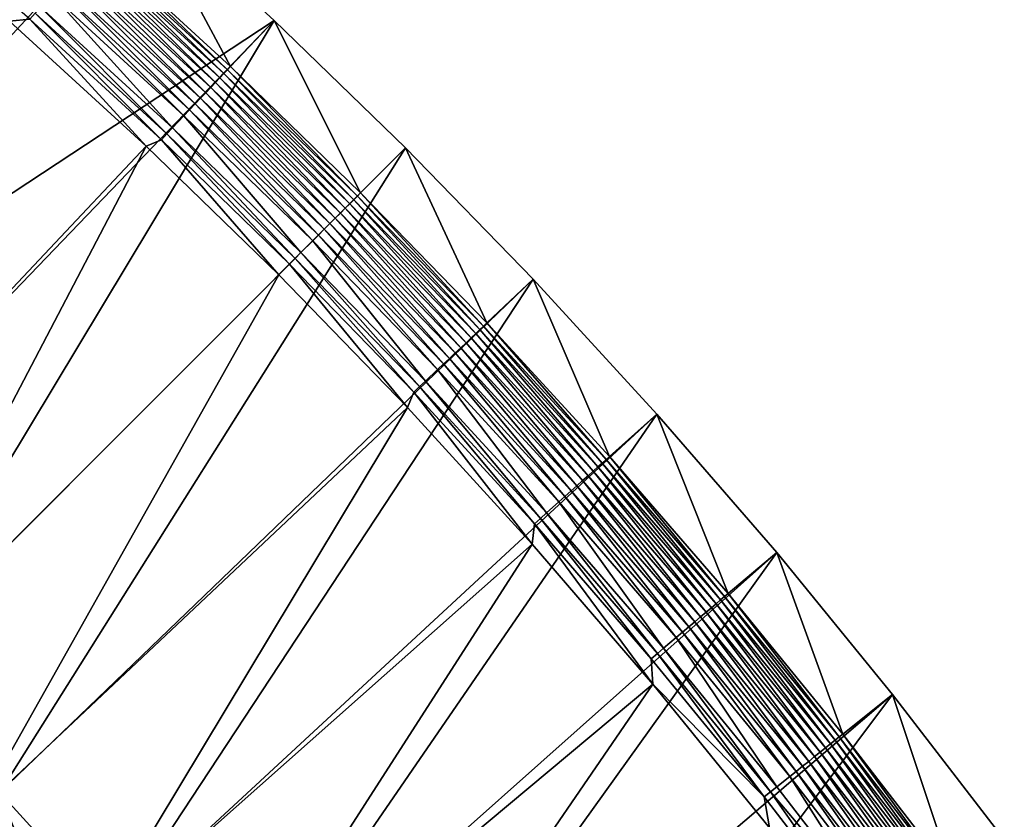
# Model space of a CAD drawing. Header units: metres. Extents: x 1030 to 1344, y -356 to -42.
# Tile 11 of 12: x 1206 to 1276, y -199 to -143. Entities that reach past the tile are written whole.
import ezdxf

# ---------------------------------------------------------------- set-up
doc = ezdxf.new("R2010")
doc.units = ezdxf.units.M

msp = doc.modelspace()

# ---------------------------------------------------------------- linework, layer by layer
at = {"layer": 'None'}
for points in [[(1205.106689, -125.592094, 0.005715), (1214.902466, -134.072998, 0.005715), (1170.263428, -164.766846, -30.250669)], [(1205.106689, -125.592094, 0.005715), (1214.902466, -134.072998, 0.005715), (1170.263428, -164.766846, -30.250669)], [(1170.263428, -164.766846, -30.250669), (1214.902466, -134.072998, 0.005715), (1179.312622, -172.553925, -30.250669)], [(1170.263428, -164.766846, -30.250669), (1214.902466, -134.072998, 0.005715), (1179.312622, -172.553925, -30.250669)], [(1214.902466, -134.072998, 0.005715), (1224.452393, -142.829742, 0.005715), (1179.312622, -172.553925, -30.250669)], [(1214.902466, -134.072998, 0.005715), (1224.452393, -142.829742, 0.005715), (1179.312622, -172.553925, -30.250669)], [(1197.599121, -134.468231, 10.480623), (1205.714722, -142.894119, 9.996095), (1207.151245, -142.737091, 10.480619)], [(1211.905151, -137.42952, 7.799943), (1221.36145, -146.100296, 7.799943), (1214.902466, -134.072998, 0.005715)], [(1221.36145, -146.100296, 7.799943), (1224.452393, -142.829742, 0.005715), (1214.902466, -134.072998, 0.005715)], [(1211.444824, -137.943741, 8.755374), (1211.171021, -138.249496, 9.17851), (1220.606689, -146.897751, 9.178504)], [(1211.690186, -137.669632, 8.294529), (1211.444824, -137.943741, 8.755374), (1220.88855, -146.600021, 8.755386)], [(1220.88855, -146.600021, 8.755386), (1211.444824, -137.943741, 8.755374), (1220.606689, -146.897751, 9.178504)], [(1211.905151, -137.42952, 7.799943), (1211.690186, -137.669632, 8.294529), (1221.140991, -146.333313, 8.294531)], [(1221.140991, -146.333313, 8.294531), (1211.690186, -137.669632, 8.294529), (1220.88855, -146.600021, 8.755386)], [(1221.36145, -146.100296, 7.799943), (1211.905151, -137.42952, 7.799943), (1221.140991, -146.333313, 8.294531)], [(1210.871338, -138.584152, 9.559757), (1210.54834, -138.944855, 9.895082), (1219.965332, -147.575409, 9.895078)], [(1211.171021, -138.249496, 9.17851), (1210.871338, -138.584152, 9.559757), (1220.298096, -147.223846, 9.559732)], [(1220.298096, -147.223846, 9.559732), (1210.871338, -138.584152, 9.559757), (1219.965332, -147.575409, 9.895078)], [(1220.606689, -146.897751, 9.178504), (1211.171021, -138.249496, 9.17851), (1220.298096, -147.223846, 9.559732)], [(1210.204956, -139.328156, 10.181108), (1209.844727, -139.730331, 10.415206), (1219.240356, -148.341385, 10.415213)], [(1210.54834, -138.944855, 9.895082), (1210.204956, -139.328156, 10.181108), (1219.611572, -147.949158, 10.18113)], [(1219.611572, -147.949158, 10.18113), (1210.204956, -139.328156, 10.181108), (1219.240356, -148.341385, 10.415213)], [(1219.965332, -147.575409, 9.895078), (1210.54834, -138.944855, 9.895082), (1219.611572, -147.949158, 10.18113)], [(1209.844727, -139.730331, 10.415206), (1209.471069, -140.147461, 10.595275), (1218.855103, -148.748306, 10.59526)], [(1219.240356, -148.341385, 10.415213), (1209.844727, -139.730331, 10.415206), (1218.855103, -148.748306, 10.59526)], [(1209.087524, -140.575607, 10.719646), (1208.697754, -141.010681, 10.787042), (1218.057983, -149.5905, 10.787057)], [(1209.471069, -140.147461, 10.595275), (1209.087524, -140.575607, 10.719646), (1218.459839, -149.166, 10.719645)], [(1218.459839, -149.166, 10.719645), (1209.087524, -140.575607, 10.719646), (1218.057983, -149.5905, 10.787057)], [(1218.855103, -148.748306, 10.59526), (1209.471069, -140.147461, 10.595275), (1218.459839, -149.166, 10.719645)], [(1208.697754, -141.010681, 10.787042), (1207.914551, -141.88501, 10.748124), (1217.25061, -150.443573, 10.748132)], [(1218.057983, -149.5905, 10.787057), (1208.697754, -141.010681, 10.787042), (1217.25061, -150.443573, 10.748132)], [(1207.914551, -141.88501, 10.748124), (1207.528564, -142.315857, 10.642329), (1216.852661, -150.863922, 10.642327)], [(1217.25061, -150.443573, 10.748132), (1207.914551, -141.88501, 10.748124), (1216.852661, -150.863922, 10.642327)], [(1179.312622, -172.553925, -30.250669), (1224.452393, -142.829742, 0.005715), (1188.126709, -180.606384, -30.250669)], [(1179.312622, -172.553925, -30.250669), (1224.452393, -142.829742, 0.005715), (1188.126709, -180.606384, -30.250669)], [(1224.452393, -142.829742, 0.005715), (1196.691895, -188.911957, -30.250669), (1188.126709, -180.606384, -30.250669)], [(1224.452393, -142.829742, 0.005715), (1196.691895, -188.911957, -30.250669), (1188.126709, -180.606384, -30.250669)], [(1224.452393, -142.829742, 0.005715), (1233.748291, -151.855606, 0.005715), (1196.691895, -188.911957, -30.250669)], [(1224.452393, -142.829742, 0.005715), (1233.748291, -151.855606, 0.005715), (1196.691895, -188.911957, -30.250669)], [(1205.714722, -142.894119, 9.996095), (1215.37793, -151.724304, 9.996095), (1207.151245, -142.737091, 10.480619)], [(1207.528564, -142.315857, 10.642329), (1207.151245, -142.737091, 10.480619), (1216.463745, -151.274857, 10.480615)], [(1207.151245, -142.737091, 10.480619), (1215.37793, -151.724304, 9.996095), (1216.463745, -151.274857, 10.480615)], [(1216.852661, -150.863922, 10.642327), (1207.528564, -142.315857, 10.642329), (1216.463745, -151.274857, 10.480615)], [(1221.36145, -146.100296, 7.799943), (1230.566284, -155.037582, 7.799943), (1224.452393, -142.829742, 0.005715)], [(1230.566284, -155.037582, 7.799943), (1233.748291, -151.855606, 0.005715), (1224.452393, -142.829742, 0.005715)], [(1186.577637, -182.312637, -14.260289), (1215.37793, -151.724304, 9.996095), (1205.714722, -142.894119, 9.996095)], [(1220.88855, -146.600021, 8.755386), (1230.081177, -155.5224, 8.755398), (1221.140991, -146.333313, 8.294531)], [(1221.140991, -146.333313, 8.294531), (1230.340332, -155.263382, 8.294532), (1221.36145, -146.100296, 7.799943)], [(1230.081177, -155.5224, 8.755398), (1230.340332, -155.263382, 8.294532), (1221.140991, -146.333313, 8.294531)], [(1230.340332, -155.263382, 8.294532), (1230.566284, -155.037582, 7.799943), (1221.36145, -146.100296, 7.799943)], [(1220.298096, -147.223846, 9.559732), (1229.474365, -156.129044, 9.559707), (1220.606689, -146.897751, 9.178504)], [(1220.606689, -146.897751, 9.178504), (1229.791626, -155.811829, 9.178497), (1220.88855, -146.600021, 8.755386)], [(1229.474365, -156.129044, 9.559707), (1229.791626, -155.811829, 9.178497), (1220.606689, -146.897751, 9.178504)], [(1229.791626, -155.811829, 9.178497), (1230.081177, -155.5224, 8.755398), (1220.88855, -146.600021, 8.755386)], [(1219.611572, -147.949158, 10.18113), (1228.768311, -156.835098, 10.181153), (1219.965332, -147.575409, 9.895078)], [(1219.965332, -147.575409, 9.895078), (1229.132202, -156.471207, 9.895074), (1220.298096, -147.223846, 9.559732)], [(1228.768311, -156.835098, 10.181153), (1229.132202, -156.471207, 9.895074), (1219.965332, -147.575409, 9.895078)], [(1229.132202, -156.471207, 9.895074), (1229.474365, -156.129044, 9.559707), (1220.298096, -147.223846, 9.559732)], [(1218.855103, -148.748306, 10.59526), (1227.989868, -157.613525, 10.595243), (1219.240356, -148.341385, 10.415213)], [(1219.240356, -148.341385, 10.415213), (1228.38623, -157.217117, 10.415219), (1219.611572, -147.949158, 10.18113)], [(1227.989868, -157.613525, 10.595243), (1228.38623, -157.217117, 10.415219), (1219.240356, -148.341385, 10.415213)], [(1228.38623, -157.217117, 10.415219), (1228.768311, -156.835098, 10.181153), (1219.611572, -147.949158, 10.18113)], [(1218.459839, -149.166, 10.719645), (1227.582886, -158.020493, 10.719643), (1218.855103, -148.748306, 10.59526)], [(1227.582886, -158.020493, 10.719643), (1227.989868, -157.613525, 10.595243), (1218.855103, -148.748306, 10.59526)], [(1217.25061, -150.443573, 10.748132), (1226.338257, -159.265381, 10.74814), (1218.057983, -149.5905, 10.787057)], [(1218.057983, -149.5905, 10.787057), (1227.169312, -158.434113, 10.787071), (1218.459839, -149.166, 10.719645)], [(1226.338257, -159.265381, 10.74814), (1227.169312, -158.434113, 10.787071), (1218.057983, -149.5905, 10.787057)], [(1227.169312, -158.434113, 10.787071), (1227.582886, -158.020493, 10.719643), (1218.459839, -149.166, 10.719645)], [(1216.852661, -150.863922, 10.642327), (1225.928711, -159.674942, 10.642326), (1217.25061, -150.443573, 10.748132)], [(1225.928711, -159.674942, 10.642326), (1226.338257, -159.265381, 10.74814), (1217.25061, -150.443573, 10.748132)], [(1216.463745, -151.274857, 10.480615), (1225.528442, -160.075287, 10.48061), (1216.852661, -150.863922, 10.642327)], [(1225.528442, -160.075287, 10.48061), (1225.928711, -159.674942, 10.642326), (1216.852661, -150.863922, 10.642327)], [(1186.577637, -182.312637, -14.260289), (1195.062866, -190.541031, -14.260289), (1215.37793, -151.724304, 9.996095)], [(1195.062866, -190.541031, -14.260289), (1224.770752, -160.833145, 9.996095), (1215.37793, -151.724304, 9.996095)], [(1204.997559, -197.477173, -30.250669), (1196.691895, -188.911957, -30.250669), (1233.748291, -151.855606, 0.005715)], [(1204.997559, -197.477173, -30.250669), (1196.691895, -188.911957, -30.250669), (1233.748291, -151.855606, 0.005715)], [(1242.77417, -161.151566, 0.005715), (1204.997559, -197.477173, -30.250669), (1233.748291, -151.855606, 0.005715)], [(1204.997559, -197.477173, -30.250669), (1233.748291, -151.855606, 0.005715), (1242.77417, -161.151566, 0.005715)], [(1215.37793, -151.724304, 9.996095), (1224.770752, -160.833145, 9.996095), (1216.463745, -151.274857, 10.480615)], [(1216.463745, -151.274857, 10.480615), (1224.770752, -160.833145, 9.996095), (1225.528442, -160.075287, 10.48061)], [(1233.748291, -151.855606, 0.005715), (1230.566284, -155.037582, 7.799943), (1239.503662, -164.242447, 7.799943)], [(1242.77417, -161.151566, 0.005715), (1233.748291, -151.855606, 0.005715), (1239.503662, -164.242447, 7.799943)], [(1230.340332, -155.263382, 8.294532), (1230.081177, -155.5224, 8.755398), (1239.003906, -164.715378, 8.755386)], [(1239.27063, -164.462967, 8.294531), (1230.566284, -155.037582, 7.799943), (1230.340332, -155.263382, 8.294532)], [(1239.27063, -164.462967, 8.294531), (1230.340332, -155.263382, 8.294532), (1239.003906, -164.715378, 8.755386)], [(1239.503662, -164.242447, 7.799943), (1230.566284, -155.037582, 7.799943), (1239.27063, -164.462967, 8.294531)], [(1229.791626, -155.811829, 9.178497), (1229.474365, -156.129044, 9.559707), (1238.380005, -165.305817, 9.559732)], [(1230.081177, -155.5224, 8.755398), (1229.791626, -155.811829, 9.178497), (1238.706177, -164.997177, 9.178504)], [(1238.706177, -164.997177, 9.178504), (1229.791626, -155.811829, 9.178497), (1238.380005, -165.305817, 9.559732)], [(1239.003906, -164.715378, 8.755386), (1230.081177, -155.5224, 8.755398), (1238.706177, -164.997177, 9.178504)], [(1229.132202, -156.471207, 9.895074), (1228.768311, -156.835098, 10.181153), (1237.654785, -165.992325, 10.18113)], [(1229.474365, -156.129044, 9.559707), (1229.132202, -156.471207, 9.895074), (1238.028442, -165.63858, 9.895078)], [(1238.028442, -165.63858, 9.895078), (1229.132202, -156.471207, 9.895074), (1237.654785, -165.992325, 10.18113)], [(1238.380005, -165.305817, 9.559732), (1229.474365, -156.129044, 9.559707), (1238.028442, -165.63858, 9.895078)], [(1228.38623, -157.217117, 10.415219), (1227.989868, -157.613525, 10.595243), (1236.855591, -166.748764, 10.59526)], [(1228.768311, -156.835098, 10.181153), (1228.38623, -157.217117, 10.415219), (1237.262573, -166.363586, 10.415213)], [(1237.262573, -166.363586, 10.415213), (1228.38623, -157.217117, 10.415219), (1236.855591, -166.748764, 10.59526)], [(1237.654785, -165.992325, 10.18113), (1228.768311, -156.835098, 10.181153), (1237.262573, -166.363586, 10.415213)], [(1227.582886, -158.020493, 10.719643), (1227.169312, -158.434113, 10.787071), (1236.013428, -167.545914, 10.787057)], [(1227.989868, -157.613525, 10.595243), (1227.582886, -158.020493, 10.719643), (1236.437866, -167.144119, 10.719645)], [(1236.437866, -167.144119, 10.719645), (1227.582886, -158.020493, 10.719643), (1236.013428, -167.545914, 10.787057)], [(1236.855591, -166.748764, 10.59526), (1227.989868, -157.613525, 10.595243), (1236.437866, -167.144119, 10.719645)], [(1227.169312, -158.434113, 10.787071), (1226.338257, -159.265381, 10.74814), (1235.160278, -168.353348, 10.748132)], [(1236.013428, -167.545914, 10.787057), (1227.169312, -158.434113, 10.787071), (1235.160278, -168.353348, 10.748132)], [(1226.338257, -159.265381, 10.74814), (1225.928711, -159.674942, 10.642326), (1234.73999, -168.75119, 10.642327)], [(1235.160278, -168.353348, 10.748132), (1226.338257, -159.265381, 10.74814), (1234.73999, -168.75119, 10.642327)], [(1225.528442, -160.075287, 10.48061), (1224.770752, -160.833145, 9.996095), (1233.879639, -170.225998, 9.996095)], [(1225.928711, -159.674942, 10.642326), (1225.528442, -160.075287, 10.48061), (1234.329102, -169.140106, 10.480615)], [(1234.329102, -169.140106, 10.480615), (1225.528442, -160.075287, 10.48061), (1233.879639, -170.225998, 9.996095)], [(1234.73999, -168.75119, 10.642327), (1225.928711, -159.674942, 10.642326), (1234.329102, -169.140106, 10.480615)], [(1224.770752, -160.833145, 9.996095), (1195.062866, -190.541031, -14.260289), (1203.29126, -199.026215, -14.260289)], [(1233.879639, -170.225998, 9.996095), (1224.770752, -160.833145, 9.996095), (1203.29126, -199.026215, -14.260289)], [(1213.049927, -206.29126, -30.250669), (1204.997559, -197.477173, -30.250669), (1242.77417, -161.151566, 0.005715)], [(1213.049927, -206.29126, -30.250669), (1204.997559, -197.477173, -30.250669), (1242.77417, -161.151566, 0.005715)], [(1251.530884, -170.701477, 0.005715), (1213.049927, -206.29126, -30.250669), (1242.77417, -161.151566, 0.005715)], [(1213.049927, -206.29126, -30.250669), (1242.77417, -161.151566, 0.005715), (1251.530884, -170.701477, 0.005715)], [(1242.77417, -161.151566, 0.005715), (1239.503662, -164.242447, 7.799943), (1248.174438, -173.698776, 7.799943)], [(1251.530884, -170.701477, 0.005715), (1242.77417, -161.151566, 0.005715), (1248.174438, -173.698776, 7.799943)], [(1239.003906, -164.715378, 8.755386), (1247.660156, -174.159073, 8.755374), (1239.27063, -164.462967, 8.294531)], [(1247.934326, -173.913666, 8.294529), (1239.503662, -164.242447, 7.799943), (1239.27063, -164.462967, 8.294531)], [(1247.660156, -174.159073, 8.755374), (1247.934326, -173.913666, 8.294529), (1239.27063, -164.462967, 8.294531)], [(1248.174438, -173.698776, 7.799943), (1239.503662, -164.242447, 7.799943), (1247.934326, -173.913666, 8.294529)], [(1238.380005, -165.305817, 9.559732), (1247.019775, -174.73259, 9.559757), (1238.706177, -164.997177, 9.178504)], [(1238.706177, -164.997177, 9.178504), (1247.35437, -174.432861, 9.17851), (1239.003906, -164.715378, 8.755386)], [(1247.019775, -174.73259, 9.559757), (1247.35437, -174.432861, 9.17851), (1238.706177, -164.997177, 9.178504)], [(1247.35437, -174.432861, 9.17851), (1247.660156, -174.159073, 8.755374), (1239.003906, -164.715378, 8.755386)], [(1237.654785, -165.992325, 10.18113), (1246.275757, -175.398956, 10.181108), (1238.028442, -165.63858, 9.895078)], [(1238.028442, -165.63858, 9.895078), (1246.659058, -175.055634, 9.895082), (1238.380005, -165.305817, 9.559732)], [(1246.275757, -175.398956, 10.181108), (1246.659058, -175.055634, 9.895082), (1238.028442, -165.63858, 9.895078)], [(1246.659058, -175.055634, 9.895082), (1247.019775, -174.73259, 9.559757), (1238.380005, -165.305817, 9.559732)], [(1236.855591, -166.748764, 10.59526), (1245.456421, -176.132874, 10.595275), (1237.262573, -166.363586, 10.415213)], [(1237.262573, -166.363586, 10.415213), (1245.873535, -175.759201, 10.415206), (1237.654785, -165.992325, 10.18113)], [(1245.456421, -176.132874, 10.595275), (1245.873535, -175.759201, 10.415206), (1237.262573, -166.363586, 10.415213)], [(1245.873535, -175.759201, 10.415206), (1246.275757, -175.398956, 10.181108), (1237.654785, -165.992325, 10.18113)], [(1236.013428, -167.545914, 10.787057), (1244.593262, -176.906158, 10.787042), (1236.437866, -167.144119, 10.719645)], [(1236.437866, -167.144119, 10.719645), (1245.02832, -176.516403, 10.719646), (1236.855591, -166.748764, 10.59526)], [(1244.593262, -176.906158, 10.787042), (1245.02832, -176.516403, 10.719646), (1236.437866, -167.144119, 10.719645)], [(1245.02832, -176.516403, 10.719646), (1245.456421, -176.132874, 10.595275), (1236.855591, -166.748764, 10.59526)], [(1235.160278, -168.353348, 10.748132), (1243.718872, -177.689377, 10.748124), (1236.013428, -167.545914, 10.787057)], [(1243.718872, -177.689377, 10.748124), (1244.593262, -176.906158, 10.787042), (1236.013428, -167.545914, 10.787057)], [(1234.73999, -168.75119, 10.642327), (1243.288086, -178.075317, 10.642329), (1235.160278, -168.353348, 10.748132)], [(1243.288086, -178.075317, 10.642329), (1243.718872, -177.689377, 10.748124), (1235.160278, -168.353348, 10.748132)], [(1233.879639, -170.225998, 9.996095), (1242.709839, -179.889221, 9.996095), (1234.329102, -169.140106, 10.480615)], [(1234.329102, -169.140106, 10.480615), (1242.866821, -178.452621, 10.480619), (1234.73999, -168.75119, 10.642327)], [(1242.709839, -179.889221, 9.996095), (1242.866821, -178.452621, 10.480619), (1234.329102, -169.140106, 10.480615)], [(1242.866821, -178.452621, 10.480619), (1243.288086, -178.075317, 10.642329), (1234.73999, -168.75119, 10.642327)], [(1233.879639, -170.225998, 9.996095), (1203.29126, -199.026215, -14.260289), (1211.280884, -207.769424, -14.260289)], [(1242.709839, -179.889221, 9.996095), (1233.879639, -170.225998, 9.996095), (1211.280884, -207.769424, -14.260289)], [(1220.837036, -215.340424, -30.250669), (1213.049927, -206.29126, -30.250669), (1251.530884, -170.701477, 0.005715)], [(1220.837036, -215.340424, -30.250669), (1213.049927, -206.29126, -30.250669), (1251.530884, -170.701477, 0.005715)], [(1260.011841, -180.497177, 0.005715), (1220.837036, -215.340424, -30.250669), (1251.530884, -170.701477, 0.005715)], [(1220.837036, -215.340424, -30.250669), (1251.530884, -170.701477, 0.005715), (1260.011841, -180.497177, 0.005715)], [(1251.530884, -170.701477, 0.005715), (1248.174438, -173.698776, 7.799943), (1256.572021, -183.398514, 7.799943)], [(1260.011841, -180.497177, 0.005715), (1251.530884, -170.701477, 0.005715), (1256.572021, -183.398514, 7.799943)], [(1247.35437, -174.432861, 9.17851), (1255.730957, -184.110703, 9.178516), (1247.660156, -174.159073, 8.755374)], [(1247.660156, -174.159073, 8.755374), (1256.044434, -183.845169, 8.755362), (1247.934326, -173.913666, 8.294529)], [(1255.730957, -184.110703, 9.178516), (1256.044434, -183.845169, 8.755362), (1247.660156, -174.159073, 8.755374)], [(1256.325684, -183.607025, 8.294528), (1248.174438, -173.698776, 7.799943), (1247.934326, -173.913666, 8.294529)], [(1256.044434, -183.845169, 8.755362), (1256.325684, -183.607025, 8.294528), (1247.934326, -173.913666, 8.294529)], [(1256.572021, -183.398514, 7.799943), (1248.174438, -173.698776, 7.799943), (1256.325684, -183.607025, 8.294528)], [(1246.659058, -175.055634, 9.895082), (1255.018433, -184.714386, 9.895085), (1247.019775, -174.73259, 9.559757)], [(1247.019775, -174.73259, 9.559757), (1255.387939, -184.401291, 9.559782), (1247.35437, -174.432861, 9.17851)], [(1255.018433, -184.714386, 9.895085), (1255.387939, -184.401291, 9.559782), (1247.019775, -174.73259, 9.559757)], [(1255.387939, -184.401291, 9.559782), (1255.730957, -184.110703, 9.178516), (1247.35437, -174.432861, 9.17851)], [(1245.873535, -175.759201, 10.415206), (1254.213989, -185.396042, 10.415199), (1246.275757, -175.398956, 10.181108)], [(1246.275757, -175.398956, 10.181108), (1254.625732, -185.047043, 10.181085), (1246.659058, -175.055634, 9.895082)], [(1254.213989, -185.396042, 10.415199), (1254.625732, -185.047043, 10.181085), (1246.275757, -175.398956, 10.181108)], [(1254.625732, -185.047043, 10.181085), (1255.018433, -184.714386, 9.895085), (1246.659058, -175.055634, 9.895082)], [(1245.02832, -176.516403, 10.719646), (1253.348511, -186.129471, 10.719648), (1245.456421, -176.132874, 10.595275)], [(1245.456421, -176.132874, 10.595275), (1253.786865, -185.757996, 10.595291), (1245.873535, -175.759201, 10.415206)], [(1253.348511, -186.129471, 10.719648), (1253.786865, -185.757996, 10.595291), (1245.456421, -176.132874, 10.595275)], [(1253.786865, -185.757996, 10.595291), (1254.213989, -185.396042, 10.415199), (1245.873535, -175.759201, 10.415206)], [(1243.718872, -177.689377, 10.748124), (1252.008057, -187.265472, 10.748116), (1244.593262, -176.906158, 10.787042)], [(1244.593262, -176.906158, 10.787042), (1252.903076, -186.506943, 10.787026), (1245.02832, -176.516403, 10.719646)], [(1252.008057, -187.265472, 10.748116), (1252.903076, -186.506943, 10.787026), (1244.593262, -176.906158, 10.787042)], [(1252.903076, -186.506943, 10.787026), (1253.348511, -186.129471, 10.719648), (1245.02832, -176.516403, 10.719646)], [(1243.288086, -178.075317, 10.642329), (1251.567017, -187.639267, 10.64233), (1243.718872, -177.689377, 10.748124)], [(1251.567017, -187.639267, 10.64233), (1252.008057, -187.265472, 10.748116), (1243.718872, -177.689377, 10.748124)], [(1242.866821, -178.452621, 10.480619), (1251.13562, -188.00473, 10.480623), (1243.288086, -178.075317, 10.642329)], [(1251.13562, -188.00473, 10.480623), (1251.567017, -187.639267, 10.64233), (1243.288086, -178.075317, 10.642329)], [(1242.709839, -179.889221, 9.996095), (1251.251221, -189.810379, 9.996095), (1242.866821, -178.452621, 10.480619)], [(1251.251221, -189.810379, 9.996095), (1251.13562, -188.00473, 10.480623), (1242.866821, -178.452621, 10.480619)], [(1242.709839, -179.889221, 9.996095), (1211.280884, -207.769424, -14.260289), (1219.010254, -216.747482, -14.260289)], [(1251.251221, -189.810379, 9.996095), (1242.709839, -179.889221, 9.996095), (1219.010254, -216.747482, -14.260289)], [(1228.352905, -224.615967, -30.250669), (1220.837036, -215.340424, -30.250669), (1260.011841, -180.497177, 0.005715)], [(1228.352905, -224.615967, -30.250669), (1220.837036, -215.340424, -30.250669), (1260.011841, -180.497177, 0.005715)], [(1268.210693, -190.53009, 0.005715), (1228.352905, -224.615967, -30.250669), (1260.011841, -180.497177, 0.005715)], [(1228.352905, -224.615967, -30.250669), (1260.011841, -180.497177, 0.005715), (1268.210693, -190.53009, 0.005715)], [(1260.011841, -180.497177, 0.005715), (1256.572021, -183.398514, 7.799943), (1264.69043, -193.333145, 7.799943)], [(1268.210693, -190.53009, 0.005715), (1260.011841, -180.497177, 0.005715), (1264.69043, -193.333145, 7.799943)], [(1256.044434, -183.845169, 8.755362), (1255.730957, -184.110703, 9.178516), (1263.829224, -194.022583, 9.178522)], [(1256.325684, -183.607025, 8.294528), (1256.044434, -183.845169, 8.755362), (1264.150146, -193.765549, 8.755349)], [(1264.150146, -193.765549, 8.755349), (1256.044434, -183.845169, 8.755362), (1263.829224, -194.022583, 9.178522)], [(1264.438232, -193.534897, 8.294526), (1256.572021, -183.398514, 7.799943), (1256.325684, -183.607025, 8.294528)], [(1264.438232, -193.534897, 8.294526), (1256.325684, -183.607025, 8.294528), (1264.150146, -193.765549, 8.755349)], [(1264.69043, -193.333145, 7.799943), (1256.572021, -183.398514, 7.799943), (1264.438232, -193.534897, 8.294526)], [(1255.387939, -184.401291, 9.559782), (1255.018433, -184.714386, 9.895085), (1263.100098, -194.606674, 9.895089)], [(1255.730957, -184.110703, 9.178516), (1255.387939, -184.401291, 9.559782), (1263.478149, -194.303772, 9.559807)], [(1263.478149, -194.303772, 9.559807), (1255.387939, -184.401291, 9.559782), (1263.100098, -194.606674, 9.895089)], [(1263.829224, -194.022583, 9.178522), (1255.730957, -184.110703, 9.178516), (1263.478149, -194.303772, 9.559807)], [(1254.625732, -185.047043, 10.181085), (1254.213989, -185.396042, 10.415199), (1262.277222, -195.26593, 10.415193)], [(1255.018433, -184.714386, 9.895085), (1254.625732, -185.047043, 10.181085), (1262.698486, -194.928436, 10.181062)], [(1262.698486, -194.928436, 10.181062), (1254.625732, -185.047043, 10.181085), (1262.277222, -195.26593, 10.415193)], [(1263.100098, -194.606674, 9.895089), (1255.018433, -184.714386, 9.895085), (1262.698486, -194.928436, 10.181062)], [(1253.786865, -185.757996, 10.595291), (1253.348511, -186.129471, 10.719648), (1261.392212, -195.975082, 10.71965)], [(1254.213989, -185.396042, 10.415199), (1253.786865, -185.757996, 10.595291), (1261.840454, -195.615921, 10.595307)], [(1261.840454, -195.615921, 10.595307), (1253.786865, -185.757996, 10.595291), (1261.392212, -195.975082, 10.71965)], [(1262.277222, -195.26593, 10.415193), (1254.213989, -185.396042, 10.415199), (1261.840454, -195.615921, 10.595307)], [(1252.903076, -186.506943, 10.787026), (1252.008057, -187.265472, 10.748116), (1260.021606, -197.073395, 10.748107)], [(1253.348511, -186.129471, 10.719648), (1252.903076, -186.506943, 10.787026), (1260.936768, -196.340042, 10.787012)], [(1260.936768, -196.340042, 10.787012), (1252.903076, -186.506943, 10.787026), (1260.021606, -197.073395, 10.748107)], [(1261.392212, -195.975082, 10.71965), (1253.348511, -186.129471, 10.719648), (1260.936768, -196.340042, 10.787012)], [(1252.008057, -187.265472, 10.748116), (1251.567017, -187.639267, 10.64233), (1259.570557, -197.434799, 10.642332)], [(1260.021606, -197.073395, 10.748107), (1252.008057, -187.265472, 10.748116), (1259.570557, -197.434799, 10.642332)], [(1251.567017, -187.639267, 10.64233), (1251.13562, -188.00473, 10.480623), (1259.129517, -197.788177, 10.480628)], [(1251.13562, -188.00473, 10.480623), (1251.251221, -189.810379, 9.996095), (1259.129517, -197.788177, 10.480628)], [(1259.570557, -197.434799, 10.642332), (1251.567017, -187.639267, 10.64233), (1259.129517, -197.788177, 10.480628)], [(1251.251221, -189.810379, 9.996095), (1219.010254, -216.747482, -14.260289), (1226.472656, -225.951859, -14.260289)], [(1259.494751, -199.977737, 9.996095), (1251.251221, -189.810379, 9.996095), (1226.472656, -225.951859, -14.260289)], [(1251.251221, -189.810379, 9.996095), (1259.494751, -199.977737, 9.996095), (1259.129517, -197.788177, 10.480628)], [(1235.592041, -234.108917, -30.250669), (1228.352905, -224.615967, -30.250669), (1268.210693, -190.53009, 0.005715)], [(1235.592041, -234.108917, -30.250669), (1228.352905, -224.615967, -30.250669), (1268.210693, -190.53009, 0.005715)], [(1276.12207, -200.79129, 0.005715), (1235.592041, -234.108917, -30.250669), (1268.210693, -190.53009, 0.005715)], [(1235.592041, -234.108917, -30.250669), (1268.210693, -190.53009, 0.005715), (1276.12207, -200.79129, 0.005715)], [(1268.210693, -190.53009, 0.005715), (1264.69043, -193.333145, 7.799943), (1272.523926, -203.493835, 7.799943)], [(1276.12207, -200.79129, 0.005715), (1268.210693, -190.53009, 0.005715), (1272.523926, -203.493835, 7.799943)], [(1264.150146, -193.765549, 8.755349), (1271.971191, -203.911987, 8.755338), (1264.438232, -193.534897, 8.294526)], [(1272.265747, -203.689102, 8.294525), (1264.69043, -193.333145, 7.799943), (1264.438232, -193.534897, 8.294526)], [(1271.971191, -203.911987, 8.755338), (1272.265747, -203.689102, 8.294525), (1264.438232, -193.534897, 8.294526)], [(1272.265747, -203.689102, 8.294525), (1272.523926, -203.493835, 7.799943), (1264.69043, -193.333145, 7.799943)], [(1263.100098, -194.606674, 9.895089), (1270.897949, -204.724243, 9.895093), (1263.478149, -194.303772, 9.559807)], [(1263.478149, -194.303772, 9.559807), (1271.284302, -204.431808, 9.559833), (1263.829224, -194.022583, 9.178522)], [(1270.897949, -204.724243, 9.895093), (1271.284302, -204.431808, 9.559833), (1263.478149, -194.303772, 9.559807)], [(1263.829224, -194.022583, 9.178522), (1271.643066, -204.160278, 9.178529), (1264.150146, -193.765549, 8.755349)], [(1271.284302, -204.431808, 9.559833), (1271.643066, -204.160278, 9.178529), (1263.829224, -194.022583, 9.178522)], [(1271.643066, -204.160278, 9.178529), (1271.971191, -203.911987, 8.755338), (1264.150146, -193.765549, 8.755349)], [(1262.277222, -195.26593, 10.415193), (1270.057373, -205.36058, 10.415186), (1262.698486, -194.928436, 10.181062)], [(1262.698486, -194.928436, 10.181062), (1270.487671, -205.034836, 10.181039), (1263.100098, -194.606674, 9.895089)], [(1270.057373, -205.36058, 10.415186), (1270.487671, -205.034836, 10.181039), (1262.698486, -194.928436, 10.181062)], [(1270.487671, -205.034836, 10.181039), (1270.897949, -204.724243, 9.895093), (1263.100098, -194.606674, 9.895089)], [(1261.392212, -195.975082, 10.71965), (1269.153442, -206.044922, 10.719651), (1261.840454, -195.615921, 10.595307)], [(1261.840454, -195.615921, 10.595307), (1269.611206, -205.698334, 10.595323), (1262.277222, -195.26593, 10.415193)], [(1269.153442, -206.044922, 10.719651), (1269.611206, -205.698334, 10.595323), (1261.840454, -195.615921, 10.595307)], [(1269.611206, -205.698334, 10.595323), (1270.057373, -205.36058, 10.415186), (1262.277222, -195.26593, 10.415193)], [(1260.021606, -197.073395, 10.748107), (1267.753662, -207.104752, 10.748099), (1260.936768, -196.340042, 10.787012)], [(1260.936768, -196.340042, 10.787012), (1268.688354, -206.397095, 10.786997), (1261.392212, -195.975082, 10.71965)], [(1267.753662, -207.104752, 10.748099), (1268.688354, -206.397095, 10.786997), (1260.936768, -196.340042, 10.787012)], [(1268.688354, -206.397095, 10.786997), (1269.153442, -206.044922, 10.719651), (1261.392212, -195.975082, 10.71965)], [(1260.021606, -197.073395, 10.748107), (1259.570557, -197.434799, 10.642332), (1267.753662, -207.104752, 10.748099)], [(1209.679688, -209.273621, -22.456442), (1201.716553, -200.557861, -22.456442), (1204.997559, -197.477173, -30.250669)], [(1209.679688, -209.273621, -22.456442), (1204.997559, -197.477173, -30.250669), (1213.049927, -206.29126, -30.250669)], [(1259.129517, -197.788177, 10.480628), (1266.842529, -207.79451, 10.480633), (1259.570557, -197.434799, 10.642332)], [(1259.129517, -197.788177, 10.480628), (1259.494751, -199.977737, 9.996095), (1266.842529, -207.79451, 10.480633)], [(1259.570557, -197.434799, 10.642332), (1266.842529, -207.79451, 10.480633), (1267.753662, -207.104752, 10.748099)], [(1211.280884, -207.769424, -14.260289), (1203.29126, -199.026215, -14.260289), (1202.622925, -199.708374, -14.944335)]]:
    msp.add_3dface(points, dxfattribs=at)

doc.saveas('drawing.dxf')
